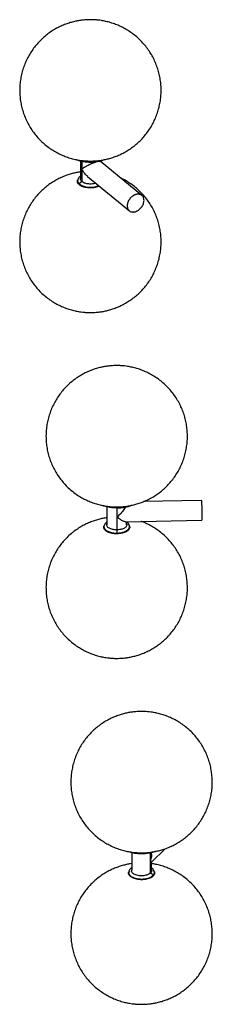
# Paper-space layout '_Trimétrica' of a CAD drawing. Header units: inches. Extents: x -13.5 to 23.6, y -11.6 to 42.2.
# Tile 1 of 4: x -13.5 to -8.1, y -11.6 to 15.8. Entities that reach past the tile are written whole.
import ezdxf

# ---------------------------------------------------------------- set-up
doc = ezdxf.new("R2010")
doc.units = ezdxf.units.IN
doc.header["$MEASUREMENT"] = 0

psp = doc.layouts.new('_Trimétrica')

# ---------------------------------------------------------------- linework, layer by layer
at = {"color": 7, "linetype": 'Continuous', "lineweight": 25}
for p, q in [((-11.787, 11.845), (-11.787, 11.346)), ((-11.745, 11.27), (-11.745, 11.837)), ((-10.079, 10.883), (-11.24, 11.834)), ((-11.236, 11.83), (-11.236, 11.846)), ((-11.168, 11.864), (-11.125, 11.881)), ((-11.863, 11.325), (-11.869, 11.308)), ((-11.589, 11.408), (-10.428, 10.457)), ((-11.055, 2.213), (-11.055, 1.712)), ((-8.425, 2.388), (-10.033, 2.357)), ((-10.769, 1.57), (-10.769, 2.18)), ((-11.131, 1.692), (-11.137, 1.675)), ((-10.539, 1.796), (-8.414, 1.837)), ((-10.504, 1.712), (-10.504, 1.796)), ((-10.43, 1.692), (-10.432, 1.696)), ((-10.422, 1.675), (-10.428, 1.692)), ((-10.766, 1.479), (-10.766, 1.458)), ((-10.388, -7.416), (-10.479, -7.385)), ((-9.812, -7.684), (-9.431, -7.312)), ((-10.363, -7.422), (-10.363, -7.922)), ((-9.843, -7.988), (-9.843, -7.428)), ((-9.812, -7.459), (-9.812, -7.421)), ((-9.812, -7.922), (-9.812, -7.676)), ((-10.439, -7.942), (-10.445, -7.959)), ((-10.363, -7.846), (-10.391, -7.866)), ((-9.73, -7.959), (-9.735, -7.942))]:
    psp.add_line(p, q, dxfattribs=at)
for points, knots in [([(-11.511, 15.779), (-11.564, 15.778), (-11.639, 15.776), (-11.749, 15.765), (-11.845, 15.751), (-11.959, 15.729), (-12.078, 15.697), (-12.202, 15.655), (-12.328, 15.603), (-12.454, 15.541), (-12.578, 15.467), (-12.698, 15.383), (-12.813, 15.289), (-12.922, 15.186), (-13.024, 15.073), (-13.117, 14.952), (-13.201, 14.823), (-13.275, 14.688), (-13.339, 14.547), (-13.391, 14.401), (-13.432, 14.251), (-13.461, 14.098), (-13.477, 13.943), (-13.482, 13.786), (-13.474, 13.63), (-13.453, 13.474), (-13.42, 13.32), (-13.375, 13.17), (-13.318, 13.022), (-13.248, 12.88), (-13.168, 12.743), (-13.076, 12.613), (-12.974, 12.489), (-12.861, 12.374), (-12.737, 12.267), (-12.609, 12.174), (-12.479, 12.094), (-12.348, 12.027), (-12.214, 11.969), (-12.077, 11.923), (-11.944, 11.889), (-11.827, 11.866), (-11.724, 11.853), (-11.622, 11.844), (-11.551, 11.843), (-11.511, 11.842)], [0, 0, 0, 0, 0.025623, 0.036215, 0.053872, 0.072426, 0.092533, 0.113733, 0.135812, 0.158585, 0.181902, 0.205644, 0.229718, 0.254049, 0.278581, 0.303272, 0.328088, 0.353005, 0.378005, 0.403074, 0.428202, 0.453382, 0.478608, 0.503878, 0.529191, 0.554547, 0.579948, 0.605399, 0.630907, 0.656482, 0.682138, 0.707895, 0.733782, 0.759842, 0.786136, 0.812761, 0.836618, 0.860408, 0.884067, 0.90745, 0.930165, 0.950713, 0.965306, 0.980784, 1, 1, 1, 1]), ([(-11.511, 11.842), (-11.458, 11.843), (-11.384, 11.845), (-11.273, 11.856), (-11.178, 11.869), (-11.064, 11.892), (-10.945, 11.924), (-10.821, 11.965), (-10.695, 12.017), (-10.569, 12.08), (-10.445, 12.154), (-10.325, 12.237), (-10.209, 12.331), (-10.1, 12.435), (-9.998, 12.548), (-9.905, 12.669), (-9.821, 12.797), (-9.747, 12.932), (-9.684, 13.074), (-9.631, 13.22), (-9.591, 13.37), (-9.562, 13.523), (-9.545, 13.678), (-9.541, 13.834), (-9.549, 13.991), (-9.57, 14.146), (-9.603, 14.3), (-9.648, 14.451), (-9.705, 14.598), (-9.774, 14.741), (-9.855, 14.878), (-9.946, 15.008), (-10.049, 15.131), (-10.162, 15.247), (-10.285, 15.353), (-10.413, 15.447), (-10.544, 15.527), (-10.674, 15.594), (-10.809, 15.651), (-10.945, 15.697), (-11.078, 15.732), (-11.195, 15.754), (-11.299, 15.768), (-11.4, 15.777), (-11.472, 15.778), (-11.511, 15.779)], [0, 0, 0, 0, 0.025623, 0.036215, 0.053872, 0.072426, 0.092533, 0.113733, 0.135812, 0.158585, 0.181902, 0.205644, 0.229718, 0.254049, 0.278581, 0.303272, 0.328088, 0.353005, 0.378005, 0.403074, 0.428202, 0.453382, 0.478608, 0.503878, 0.529191, 0.554547, 0.579948, 0.605399, 0.630907, 0.656482, 0.682138, 0.707895, 0.733782, 0.759842, 0.786136, 0.812761, 0.836618, 0.860408, 0.884067, 0.90745, 0.930165, 0.950713, 0.965306, 0.980784, 1, 1, 1, 1]), ([(-11.901, 11.882), (-11.896, 11.879), (-11.858, 11.862), (-11.775, 11.84), (-11.655, 11.819), (-11.529, 11.811), (-11.402, 11.816), (-11.279, 11.832), (-11.205, 11.853), (-11.168, 11.864)], [0, 0, 0, 0, 0.029844, 0.191537, 0.353229, 0.514922, 0.676615, 0.838307, 1, 1, 1, 1]), ([(-11.745, 11.624), (-11.743, 11.626), (-11.739, 11.629), (-11.734, 11.633), (-11.728, 11.637), (-11.72, 11.642), (-11.708, 11.651), (-11.692, 11.661), (-11.664, 11.679), (-11.626, 11.701), (-11.575, 11.728), (-11.529, 11.75), (-11.492, 11.767), (-11.465, 11.778), (-11.439, 11.789), (-11.417, 11.797), (-11.4, 11.804), (-11.388, 11.808), (-11.376, 11.812), (-11.368, 11.815), (-11.365, 11.816)], [0, 0, 0, 0, 0.029623, 0.053849, 0.072678, 0.1109, 0.145005, 0.220463, 0.287248, 0.424184, 0.553992, 0.675617, 0.733922, 0.789341, 0.843858, 0.896501, 0.922651, 0.948578, 0.97434, 1, 1, 1, 1]), ([(-11.787, 11.539), (-11.806, 11.537), (-11.862, 11.529), (-11.959, 11.509), (-12.078, 11.477), (-12.202, 11.436), (-12.328, 11.384), (-12.454, 11.321), (-12.578, 11.248), (-12.698, 11.164), (-12.813, 11.07), (-12.922, 10.966), (-13.024, 10.853), (-13.117, 10.732), (-13.201, 10.604), (-13.275, 10.469), (-13.339, 10.328), (-13.391, 10.181), (-13.432, 10.031), (-13.461, 9.878), (-13.477, 9.723), (-13.482, 9.567), (-13.474, 9.41), (-13.453, 9.255), (-13.42, 9.101), (-13.375, 8.95), (-13.318, 8.803), (-13.248, 8.66), (-13.168, 8.523), (-13.076, 8.393), (-12.974, 8.27), (-12.861, 8.154), (-12.737, 8.048), (-12.609, 7.955), (-12.479, 7.874), (-12.348, 7.807), (-12.214, 7.75), (-12.077, 7.704), (-11.944, 7.669), (-11.827, 7.647), (-11.724, 7.633), (-11.622, 7.624), (-11.551, 7.623), (-11.511, 7.622)], [0, 0, 0, 0, 0.009571, 0.028993, 0.050042, 0.072234, 0.095348, 0.119186, 0.143595, 0.168449, 0.19365, 0.21912, 0.244801, 0.270648, 0.296626, 0.32271, 0.348881, 0.375124, 0.401429, 0.427787, 0.454195, 0.480648, 0.507146, 0.533689, 0.560279, 0.586922, 0.613625, 0.640397, 0.667254, 0.694217, 0.721317, 0.748597, 0.776122, 0.803993, 0.828968, 0.853872, 0.878638, 0.903116, 0.926895, 0.948405, 0.963681, 0.979884, 1, 1, 1, 1]), ([(-11.587, 11.41), (-11.617, 11.436), (-11.684, 11.497), (-11.723, 11.579), (-11.745, 11.624)], [0, 0, 0, 0, 0.440496, 1, 1, 1, 1]), ([(-11.818, 11.179), (-11.829, 11.189), (-11.852, 11.211), (-11.87, 11.247), (-11.876, 11.279), (-11.87, 11.3), (-11.867, 11.308)], [0, 0, 0, 0, 0.27147, 0.54294, 0.814411, 1, 1, 1, 1]), ([(-11.861, 11.325), (-11.863, 11.32), (-11.874, 11.294), (-11.863, 11.248), (-11.828, 11.213), (-11.813, 11.198)], [0, 0, 0, 0, 0.110393, 0.607222, 1, 1, 1, 1]), ([(-11.787, 11.421), (-11.797, 11.414), (-11.835, 11.389), (-11.851, 11.352), (-11.863, 11.325)], [0, 0, 0, 0, 0.265344, 1, 1, 1, 1]), ([(-11.813, 11.198), (-11.811, 11.205), (-11.808, 11.213), (-11.8, 11.228), (-11.795, 11.235), (-11.783, 11.248), (-11.777, 11.254), (-11.763, 11.263), (-11.755, 11.266), (-11.749, 11.269)], [0, 0, 0, 0, 0.25, 0.25, 0.5, 0.5, 0.75, 0.75, 1, 1, 1, 1]), ([(-11.749, 11.269), (-11.761, 11.281), (-11.788, 11.308), (-11.797, 11.344), (-11.788, 11.365), (-11.787, 11.368)], [0, 0, 0, 0, 0.394192, 0.89281, 1, 1, 1, 1]), ([(-11.364, 11.223), (-11.384, 11.217), (-11.424, 11.206), (-11.49, 11.2), (-11.554, 11.202), (-11.626, 11.212), (-11.697, 11.233), (-11.733, 11.258), (-11.749, 11.269)], [0, 0, 0, 0, 0.154831, 0.309187, 0.454839, 0.589124, 0.818591, 1, 1, 1, 1]), ([(-11.511, 7.622), (-11.458, 7.623), (-11.384, 7.625), (-11.273, 7.636), (-11.178, 7.65), (-11.064, 7.673), (-10.945, 7.704), (-10.821, 7.746), (-10.695, 7.798), (-10.569, 7.861), (-10.445, 7.934), (-10.325, 8.018), (-10.209, 8.112), (-10.1, 8.216), (-9.998, 8.328), (-9.905, 8.449), (-9.821, 8.578), (-9.747, 8.713), (-9.684, 8.854), (-9.631, 9), (-9.591, 9.15), (-9.562, 9.303), (-9.545, 9.458), (-9.541, 9.615), (-9.549, 9.771), (-9.57, 9.927), (-9.603, 10.081), (-9.648, 10.231), (-9.705, 10.379), (-9.774, 10.521), (-9.855, 10.658), (-9.946, 10.788), (-10.049, 10.912), (-10.162, 11.027), (-10.285, 11.134), (-10.413, 11.227), (-10.544, 11.306), (-10.631, 11.354), (-10.677, 11.374), (-10.678, 11.374)], [0, 0, 0, 0, 0.029764, 0.042068, 0.062578, 0.08413, 0.107487, 0.132112, 0.15776, 0.184212, 0.211297, 0.238877, 0.26684, 0.295103, 0.3236, 0.352281, 0.381107, 0.410051, 0.439091, 0.468212, 0.4974, 0.526649, 0.555952, 0.585305, 0.614709, 0.644162, 0.673668, 0.703232, 0.732862, 0.76257, 0.792371, 0.822291, 0.852362, 0.882633, 0.913176, 0.944103, 0.971816, 0.999451, 1, 1, 1, 1]), ([(-11.265, 11.142), (-11.282, 11.134), (-11.318, 11.119), (-11.381, 11.103), (-11.45, 11.093), (-11.521, 11.09), (-11.592, 11.095), (-11.66, 11.107), (-11.722, 11.125), (-11.776, 11.149), (-11.804, 11.169), (-11.818, 11.179)], [0, 0, 0, 0, 0.107325, 0.218909, 0.330494, 0.442078, 0.553662, 0.665247, 0.776831, 0.888416, 1, 1, 1, 1]), ([(-11.813, 11.198), (-11.793, 11.184), (-11.747, 11.152), (-11.657, 11.125), (-11.565, 11.112), (-11.484, 11.111), (-11.4, 11.119), (-11.33, 11.135), (-11.295, 11.151), (-11.282, 11.156)], [0, 0, 0, 0, 0.1657194, 0.3753396, 0.4980106, 0.6310659, 0.7720717, 0.9174172, 1, 1, 1, 1]), ([(-10.253, 10.906), (-10.256, 10.905), (-10.262, 10.903), (-10.272, 10.9), (-10.281, 10.896), (-10.29, 10.892), (-10.303, 10.885), (-10.321, 10.875), (-10.343, 10.86), (-10.363, 10.843), (-10.39, 10.819), (-10.419, 10.784), (-10.448, 10.739), (-10.47, 10.691), (-10.483, 10.642), (-10.488, 10.594), (-10.483, 10.549), (-10.47, 10.509), (-10.448, 10.475), (-10.419, 10.448), (-10.39, 10.433), (-10.363, 10.426), (-10.343, 10.423), (-10.321, 10.422), (-10.301, 10.423), (-10.284, 10.426), (-10.268, 10.429), (-10.258, 10.432), (-10.253, 10.434)], [0, 0, 0, 0, 0.012533, 0.025036, 0.03753, 0.050034, 0.062566, 0.093839, 0.125111, 0.156384, 0.187656, 0.250126, 0.312595, 0.375065, 0.437534, 0.500004, 0.562473, 0.624942, 0.687412, 0.749881, 0.812351, 0.843623, 0.874896, 0.906168, 0.937441, 0.958309, 0.979132, 1, 1, 1, 1]), ([(-10.253, 10.434), (-10.25, 10.435), (-10.244, 10.437), (-10.235, 10.441), (-10.226, 10.444), (-10.217, 10.449), (-10.203, 10.455), (-10.185, 10.466), (-10.164, 10.481), (-10.143, 10.497), (-10.117, 10.522), (-10.087, 10.556), (-10.058, 10.601), (-10.036, 10.649), (-10.023, 10.698), (-10.018, 10.746), (-10.023, 10.791), (-10.036, 10.831), (-10.058, 10.866), (-10.087, 10.892), (-10.117, 10.907), (-10.143, 10.915), (-10.164, 10.918), (-10.185, 10.919), (-10.205, 10.917), (-10.223, 10.914), (-10.238, 10.911), (-10.248, 10.908), (-10.253, 10.906)], [0, 0, 0, 0, 0.012533, 0.025036, 0.03753, 0.050034, 0.062566, 0.093839, 0.125111, 0.156384, 0.187656, 0.250126, 0.312595, 0.375065, 0.437534, 0.500004, 0.562473, 0.624942, 0.687412, 0.749881, 0.812351, 0.843623, 0.874896, 0.906168, 0.937441, 0.958309, 0.979132, 1, 1, 1, 1]), ([(-10.78, 6.146), (-10.832, 6.144), (-10.907, 6.143), (-11.018, 6.132), (-11.113, 6.118), (-11.227, 6.095), (-11.346, 6.064), (-11.47, 6.022), (-11.596, 5.97), (-11.722, 5.907), (-11.846, 5.834), (-11.966, 5.75), (-12.082, 5.656), (-12.191, 5.552), (-12.292, 5.44), (-12.386, 5.319), (-12.47, 5.19), (-12.544, 5.055), (-12.607, 4.914), (-12.66, 4.768), (-12.7, 4.618), (-12.729, 4.465), (-12.746, 4.309), (-12.75, 4.153), (-12.742, 3.996), (-12.721, 3.841), (-12.688, 3.687), (-12.643, 3.536), (-12.586, 3.389), (-12.517, 3.247), (-12.436, 3.11), (-12.345, 2.979), (-12.242, 2.856), (-12.129, 2.741), (-12.006, 2.634), (-11.878, 2.541), (-11.747, 2.461), (-11.616, 2.393), (-11.482, 2.336), (-11.346, 2.29), (-11.213, 2.255), (-11.095, 2.233), (-10.992, 2.219), (-10.891, 2.21), (-10.819, 2.209), (-10.78, 2.209)], [0, 0, 0, 0, 0.025623, 0.036215, 0.053872, 0.072426, 0.092533, 0.113733, 0.135812, 0.158585, 0.181902, 0.205644, 0.229718, 0.254049, 0.278581, 0.303272, 0.328088, 0.353005, 0.378005, 0.403074, 0.428202, 0.453382, 0.478608, 0.503878, 0.529191, 0.554547, 0.579948, 0.605399, 0.630907, 0.656482, 0.682138, 0.707895, 0.733782, 0.759842, 0.786136, 0.812761, 0.836618, 0.860408, 0.884067, 0.90745, 0.930165, 0.950713, 0.965306, 0.980784, 1, 1, 1, 1]), ([(-10.78, 2.209), (-10.727, 2.21), (-10.652, 2.211), (-10.542, 2.222), (-10.446, 2.236), (-10.332, 2.259), (-10.213, 2.29), (-10.089, 2.332), (-9.963, 2.384), (-9.837, 2.447), (-9.713, 2.52), (-9.593, 2.604), (-9.477, 2.698), (-9.368, 2.802), (-9.267, 2.914), (-9.173, 3.035), (-9.089, 3.164), (-9.015, 3.299), (-8.952, 3.44), (-8.9, 3.586), (-8.859, 3.736), (-8.83, 3.89), (-8.813, 4.045), (-8.809, 4.201), (-8.817, 4.358), (-8.838, 4.513), (-8.871, 4.667), (-8.916, 4.818), (-8.973, 4.965), (-9.042, 5.107), (-9.123, 5.244), (-9.215, 5.375), (-9.317, 5.498), (-9.43, 5.613), (-9.553, 5.72), (-9.681, 5.813), (-9.812, 5.893), (-9.943, 5.961), (-10.077, 6.018), (-10.214, 6.064), (-10.347, 6.099), (-10.464, 6.121), (-10.567, 6.135), (-10.668, 6.144), (-10.74, 6.145), (-10.78, 6.146)], [0, 0, 0, 0, 0.025623, 0.036215, 0.053872, 0.072426, 0.092533, 0.113733, 0.135812, 0.158585, 0.181902, 0.205644, 0.229718, 0.254049, 0.278581, 0.303272, 0.328088, 0.353005, 0.378005, 0.403074, 0.428202, 0.453382, 0.478608, 0.503878, 0.529191, 0.554547, 0.579948, 0.605399, 0.630907, 0.656482, 0.682138, 0.707895, 0.733782, 0.759842, 0.786136, 0.812761, 0.836618, 0.860408, 0.884067, 0.90745, 0.930165, 0.950713, 0.965306, 0.980784, 1, 1, 1, 1]), ([(-10.755, 2.18), (-10.797, 2.18), (-10.882, 2.181), (-11.004, 2.199), (-11.101, 2.221), (-11.15, 2.241), (-11.166, 2.248)], [0, 0, 0, 0, 0.2869132, 0.5738265, 0.8607397, 1, 1, 1, 1]), ([(-10.536, 2.205), (-10.539, 2.2), (-10.55, 2.178), (-10.591, 2.116), (-10.665, 2.022), (-10.734, 1.958), (-10.769, 1.925)], [0, 0, 0, 0, 0.056104, 0.226485, 0.598899, 1, 1, 1, 1]), ([(-10.755, 2.18), (-10.713, 2.182), (-10.629, 2.186), (-10.51, 2.209), (-10.428, 2.23), (-10.393, 2.247), (-10.388, 2.249)], [0, 0, 0, 0, 0.318585, 0.63717, 0.955754, 1, 1, 1, 1]), ([(-8.424, 2.383), (-8.424, 2.385), (-8.422, 2.39), (-8.421, 2.366), (-8.419, 2.349)], [0, 0, 0, 0, 0.274234, 1, 1, 1, 1]), ([(-8.419, 2.349), (-8.418, 2.327), (-8.415, 2.283), (-8.411, 2.181), (-8.409, 2.071), (-8.408, 1.967), (-8.409, 1.887), (-8.411, 1.841), (-8.413, 1.842), (-8.414, 1.842)], [0, 0, 0, 0, 0.151008, 0.302017, 0.453025, 0.604034, 0.755042, 0.906051, 1, 1, 1, 1]), ([(-10.539, 1.797), (-10.541, 1.796), (-10.551, 1.795), (-10.591, 1.806), (-10.665, 1.843), (-10.734, 1.897), (-10.769, 1.925)], [0, 0, 0, 0, 0.039261, 0.212683, 0.591742, 1, 1, 1, 1]), ([(-11.055, 1.906), (-11.074, 1.903), (-11.13, 1.896), (-11.227, 1.875), (-11.346, 1.844), (-11.47, 1.802), (-11.596, 1.75), (-11.722, 1.688), (-11.846, 1.614), (-11.966, 1.53), (-12.082, 1.436), (-12.191, 1.333), (-12.292, 1.22), (-12.386, 1.099), (-12.47, 0.97), (-12.544, 0.835), (-12.607, 0.694), (-12.66, 0.548), (-12.7, 0.398), (-12.729, 0.245), (-12.746, 0.09), (-12.75, -0.067), (-12.742, -0.223), (-12.721, -0.379), (-12.688, -0.532), (-12.643, -0.683), (-12.586, -0.831), (-12.517, -0.973), (-12.436, -1.11), (-12.345, -1.24), (-12.242, -1.364), (-12.129, -1.479), (-12.006, -1.585), (-11.878, -1.679), (-11.747, -1.759), (-11.616, -1.826), (-11.482, -1.883), (-11.346, -1.93), (-11.213, -1.964), (-11.095, -1.987), (-10.992, -2), (-10.891, -2.009), (-10.819, -2.01), (-10.78, -2.011)], [0, 0, 0, 0, 0.009571, 0.028993, 0.050042, 0.072234, 0.095348, 0.119186, 0.143595, 0.168449, 0.19365, 0.21912, 0.244801, 0.270648, 0.296626, 0.32271, 0.348881, 0.375124, 0.401429, 0.427787, 0.454195, 0.480648, 0.507146, 0.533689, 0.560279, 0.586922, 0.613625, 0.640397, 0.667254, 0.694217, 0.721317, 0.748597, 0.776122, 0.803993, 0.828968, 0.853872, 0.878638, 0.903116, 0.926895, 0.948405, 0.963681, 0.979884, 1, 1, 1, 1]), ([(-10.766, 1.458), (-10.79, 1.459), (-10.837, 1.459), (-10.906, 1.469), (-10.97, 1.485), (-11.027, 1.507), (-11.075, 1.535), (-11.111, 1.566), (-11.134, 1.601), (-11.143, 1.637), (-11.143, 1.663), (-11.137, 1.675), (-11.137, 1.675)], [0, 0, 0, 0, 0.110717, 0.221434, 0.332151, 0.442868, 0.553584, 0.664301, 0.775018, 0.885735, 0.996452, 1, 1, 1, 1]), ([(-11.129, 1.695), (-11.133, 1.682), (-11.14, 1.653), (-11.125, 1.61), (-11.091, 1.57), (-11.043, 1.536), (-10.971, 1.504), (-10.876, 1.481), (-10.8, 1.479), (-10.766, 1.479)], [0, 0, 0, 0, 0.122042, 0.261136, 0.396077, 0.523409, 0.640804, 0.841408, 1, 1, 1, 1]), ([(-11.055, 1.785), (-11.068, 1.777), (-11.106, 1.752), (-11.121, 1.717), (-11.131, 1.693)], [0, 0, 0, 0, 0.330717, 1, 1, 1, 1]), ([(-10.769, 1.568), (-10.796, 1.568), (-10.856, 1.57), (-10.93, 1.588), (-10.987, 1.613), (-11.025, 1.639), (-11.051, 1.671), (-11.063, 1.704), (-11.058, 1.726), (-11.055, 1.735)], [0, 0, 0, 0, 0.160533, 0.3635929, 0.4824247, 0.611316, 0.7479089, 0.8887056, 1, 1, 1, 1]), ([(-10.78, -2.011), (-10.727, -2.01), (-10.652, -2.008), (-10.542, -1.997), (-10.446, -1.984), (-10.332, -1.961), (-10.213, -1.929), (-10.089, -1.888), (-9.963, -1.836), (-9.837, -1.773), (-9.713, -1.699), (-9.593, -1.615), (-9.477, -1.521), (-9.368, -1.418), (-9.267, -1.305), (-9.173, -1.184), (-9.089, -1.056), (-9.015, -0.92), (-8.952, -0.779), (-8.9, -0.633), (-8.859, -0.483), (-8.83, -0.33), (-8.813, -0.175), (-8.809, -0.019), (-8.817, 0.138), (-8.838, 0.294), (-8.871, 0.447), (-8.916, 0.598), (-8.973, 0.745), (-9.042, 0.888), (-9.123, 1.025), (-9.215, 1.155), (-9.317, 1.278), (-9.43, 1.394), (-9.553, 1.5), (-9.681, 1.594), (-9.812, 1.674), (-9.943, 1.741), (-10.039, 1.784), (-10.093, 1.802), (-10.1, 1.804)], [0, 0, 0, 0, 0.028861, 0.040792, 0.06068, 0.081578, 0.104226, 0.128105, 0.152974, 0.178624, 0.204888, 0.23163, 0.258746, 0.286151, 0.313784, 0.341594, 0.369546, 0.397612, 0.425771, 0.454008, 0.482311, 0.510673, 0.539087, 0.56755, 0.596061, 0.624621, 0.653232, 0.681899, 0.71063, 0.739437, 0.768335, 0.797347, 0.826505, 0.855858, 0.885475, 0.915464, 0.942335, 0.969132, 0.99578, 1, 1, 1, 1]), ([(-10.504, 1.733), (-10.502, 1.728), (-10.496, 1.711), (-10.503, 1.682), (-10.524, 1.649), (-10.559, 1.621), (-10.611, 1.594), (-10.683, 1.573), (-10.743, 1.569), (-10.769, 1.568)], [0, 0, 0, 0, 0.062585, 0.211099, 0.355178, 0.491134, 0.616479, 0.830668, 1, 1, 1, 1]), ([(-10.766, 1.479), (-10.732, 1.481), (-10.656, 1.486), (-10.566, 1.512), (-10.499, 1.547), (-10.455, 1.582), (-10.428, 1.624), (-10.419, 1.662), (-10.428, 1.684), (-10.43, 1.692)], [0, 0, 0, 0, 0.167261, 0.378831, 0.502643, 0.636936, 0.779253, 0.92595, 1, 1, 1, 1]), ([(-10.424, 1.675), (-10.421, 1.667), (-10.415, 1.648), (-10.42, 1.615), (-10.438, 1.58), (-10.469, 1.546), (-10.512, 1.517), (-10.566, 1.493), (-10.627, 1.474), (-10.695, 1.462), (-10.742, 1.46), (-10.766, 1.458)], [0, 0, 0, 0, 0.0740248, 0.1897717, 0.3055186, 0.4212655, 0.5370124, 0.6527593, 0.7685062, 0.8842531, 1, 1, 1, 1]), ([(-10.428, 1.693), (-10.437, 1.714), (-10.452, 1.75), (-10.489, 1.775), (-10.504, 1.784)], [0, 0, 0, 0, 0.609932, 1, 1, 1, 1]), ([(-10.766, 1.479), (-10.766, 1.486), (-10.766, 1.495), (-10.767, 1.512), (-10.767, 1.521), (-10.767, 1.538), (-10.768, 1.545), (-10.768, 1.558), (-10.769, 1.564), (-10.769, 1.568)], [0, 0, 0, 0, 0.25, 0.25, 0.5, 0.5, 0.75, 0.75, 1, 1, 1, 1]), ([(-10.087, -3.489), (-10.14, -3.49), (-10.215, -3.491), (-10.325, -3.502), (-10.421, -3.516), (-10.535, -3.539), (-10.654, -3.57), (-10.778, -3.612), (-10.904, -3.664), (-11.03, -3.727), (-11.154, -3.8), (-11.274, -3.884), (-11.389, -3.978), (-11.498, -4.082), (-11.6, -4.195), (-11.693, -4.315), (-11.777, -4.444), (-11.851, -4.579), (-11.915, -4.72), (-11.967, -4.866), (-12.008, -5.016), (-12.037, -5.17), (-12.053, -5.325), (-12.058, -5.481), (-12.05, -5.638), (-12.029, -5.793), (-11.996, -5.947), (-11.951, -6.098), (-11.893, -6.245), (-11.824, -6.387), (-11.744, -6.524), (-11.652, -6.655), (-11.55, -6.778), (-11.437, -6.893), (-11.313, -7), (-11.185, -7.093), (-11.055, -7.173), (-10.924, -7.241), (-10.79, -7.298), (-10.653, -7.344), (-10.52, -7.379), (-10.403, -7.401), (-10.3, -7.415), (-10.198, -7.424), (-10.127, -7.425), (-10.087, -7.426)], [0, 0, 0, 0, 0.025623, 0.036215, 0.053872, 0.072426, 0.092533, 0.113733, 0.135812, 0.158585, 0.181902, 0.205644, 0.229718, 0.254049, 0.278581, 0.303272, 0.328088, 0.353005, 0.378005, 0.403074, 0.428202, 0.453382, 0.478608, 0.503878, 0.529191, 0.554547, 0.579948, 0.605399, 0.630907, 0.656482, 0.682138, 0.707895, 0.733782, 0.759842, 0.786136, 0.812761, 0.836618, 0.860408, 0.884067, 0.90745, 0.930165, 0.950713, 0.965306, 0.980784, 1, 1, 1, 1]), ([(-10.087, -7.426), (-10.034, -7.424), (-9.96, -7.423), (-9.849, -7.412), (-9.754, -7.398), (-9.64, -7.375), (-9.52, -7.344), (-9.397, -7.302), (-9.271, -7.25), (-9.145, -7.187), (-9.021, -7.114), (-8.901, -7.03), (-8.785, -6.936), (-8.676, -6.832), (-8.574, -6.72), (-8.481, -6.599), (-8.397, -6.47), (-8.323, -6.335), (-8.26, -6.194), (-8.207, -6.048), (-8.167, -5.898), (-8.138, -5.745), (-8.121, -5.589), (-8.117, -5.433), (-8.125, -5.277), (-8.146, -5.121), (-8.178, -4.967), (-8.224, -4.816), (-8.281, -4.669), (-8.35, -4.527), (-8.431, -4.39), (-8.522, -4.259), (-8.625, -4.136), (-8.738, -4.021), (-8.861, -3.914), (-8.989, -3.821), (-9.12, -3.741), (-9.25, -3.673), (-9.385, -3.616), (-9.521, -3.57), (-9.654, -3.535), (-9.771, -3.513), (-9.875, -3.499), (-9.976, -3.491), (-10.048, -3.489), (-10.087, -3.489)], [0, 0, 0, 0, 0.025623, 0.036215, 0.053872, 0.072426, 0.092533, 0.113733, 0.135812, 0.158585, 0.181902, 0.205644, 0.229718, 0.254049, 0.278581, 0.303272, 0.328088, 0.353005, 0.378005, 0.403074, 0.428202, 0.453382, 0.478608, 0.503878, 0.529191, 0.554547, 0.579948, 0.605399, 0.630907, 0.656482, 0.682138, 0.707895, 0.733782, 0.759842, 0.786136, 0.812761, 0.836618, 0.860408, 0.884067, 0.90745, 0.930165, 0.950713, 0.965306, 0.980784, 1, 1, 1, 1]), ([(-9.698, -7.386), (-9.725, -7.396), (-9.786, -7.419), (-9.896, -7.442), (-10.02, -7.455), (-10.147, -7.455), (-10.273, -7.443), (-10.35, -7.425), (-10.388, -7.416)], [0, 0, 0, 0, 0.136175, 0.30894, 0.481705, 0.65447, 0.827235, 1, 1, 1, 1]), ([(-9.815, -7.459), (-9.814, -7.47), (-9.808, -7.527), (-9.827, -7.586), (-9.843, -7.634)], [0, 0, 0, 0, 0.179247, 1, 1, 1, 1]), ([(-9.815, -7.676), (-9.814, -7.675), (-9.808, -7.666), (-9.827, -7.648), (-9.843, -7.634)], [0, 0, 0, 0, 0.179247, 1, 1, 1, 1]), ([(-10.363, -7.728), (-10.382, -7.731), (-10.438, -7.738), (-10.535, -7.759), (-10.654, -7.79), (-10.778, -7.832), (-10.904, -7.884), (-11.03, -7.947), (-11.154, -8.02), (-11.274, -8.104), (-11.389, -8.198), (-11.498, -8.302), (-11.6, -8.414), (-11.693, -8.535), (-11.777, -8.664), (-11.851, -8.799), (-11.915, -8.94), (-11.967, -9.086), (-12.008, -9.236), (-12.037, -9.389), (-12.053, -9.544), (-12.058, -9.701), (-12.05, -9.857), (-12.029, -10.013), (-11.996, -10.167), (-11.951, -10.317), (-11.893, -10.465), (-11.824, -10.607), (-11.744, -10.744), (-11.652, -10.874), (-11.55, -10.998), (-11.437, -11.113), (-11.313, -11.22), (-11.185, -11.313), (-11.055, -11.393), (-10.924, -11.461), (-10.79, -11.518), (-10.653, -11.564), (-10.52, -11.599), (-10.403, -11.621), (-10.3, -11.634), (-10.198, -11.643), (-10.127, -11.645), (-10.087, -11.645)], [0, 0, 0, 0, 0.009571, 0.028993, 0.050042, 0.072234, 0.095348, 0.119186, 0.143595, 0.168449, 0.19365, 0.21912, 0.244801, 0.270648, 0.296626, 0.32271, 0.348881, 0.375124, 0.401429, 0.427787, 0.454195, 0.480648, 0.507146, 0.533689, 0.560279, 0.586922, 0.613625, 0.640397, 0.667254, 0.694217, 0.721317, 0.748597, 0.776122, 0.803993, 0.828968, 0.853872, 0.878638, 0.903116, 0.926895, 0.948405, 0.963681, 0.979884, 1, 1, 1, 1]), ([(-10.437, -7.939), (-10.441, -7.96), (-10.447, -7.993), (-10.422, -8.039), (-10.384, -8.077), (-10.328, -8.11), (-10.255, -8.136), (-10.173, -8.152), (-10.087, -8.157), (-10.007, -8.152), (-9.917, -8.136), (-9.831, -8.106), (-9.79, -8.072), (-9.772, -8.058)], [0, 0, 0, 0, 0.119526, 0.19353, 0.273798, 0.358864, 0.446547, 0.53423, 0.619295, 0.699563, 0.773568, 0.900026, 1, 1, 1, 1]), ([(-10.391, -7.866), (-10.401, -7.877), (-10.423, -7.901), (-10.433, -7.927), (-10.439, -7.94)], [0, 0, 0, 0, 0.465282, 1, 1, 1, 1]), ([(-10.363, -7.853), (-10.368, -7.854), (-10.379, -7.856), (-10.387, -7.863), (-10.391, -7.867)], [0, 0, 0, 0, 0.470578, 1, 1, 1, 1]), ([(-9.839, -7.989), (-9.853, -8.001), (-9.886, -8.027), (-9.953, -8.051), (-10.024, -8.064), (-10.087, -8.068), (-10.154, -8.064), (-10.22, -8.051), (-10.277, -8.03), (-10.321, -8.004), (-10.35, -7.975), (-10.369, -7.943), (-10.365, -7.922), (-10.363, -7.91)], [0, 0, 0, 0, 0.103703, 0.234877, 0.311641, 0.394903, 0.483141, 0.574094, 0.665047, 0.753284, 0.836547, 0.913311, 1, 1, 1, 1]), ([(-10.087, -11.645), (-10.034, -11.644), (-9.96, -11.642), (-9.849, -11.631), (-9.754, -11.618), (-9.64, -11.595), (-9.52, -11.563), (-9.397, -11.522), (-9.271, -11.47), (-9.145, -11.407), (-9.021, -11.334), (-8.901, -11.25), (-8.785, -11.156), (-8.676, -11.052), (-8.574, -10.939), (-8.481, -10.818), (-8.397, -10.69), (-8.323, -10.555), (-8.26, -10.413), (-8.207, -10.267), (-8.167, -10.117), (-8.138, -9.964), (-8.121, -9.809), (-8.117, -9.653), (-8.125, -9.496), (-8.146, -9.341), (-8.178, -9.187), (-8.224, -9.036), (-8.281, -8.889), (-8.35, -8.746), (-8.431, -8.609), (-8.522, -8.479), (-8.625, -8.356), (-8.738, -8.24), (-8.861, -8.134), (-8.989, -8.04), (-9.12, -7.96), (-9.25, -7.893), (-9.385, -7.836), (-9.521, -7.789), (-9.654, -7.755), (-9.751, -7.736), (-9.802, -7.729), (-9.812, -7.728)], [0, 0, 0, 0, 0.026823, 0.037911, 0.056395, 0.075817, 0.096866, 0.119058, 0.142171, 0.16601, 0.190419, 0.215273, 0.240473, 0.265943, 0.291624, 0.317471, 0.343449, 0.369533, 0.395703, 0.421946, 0.448251, 0.474609, 0.501016, 0.52747, 0.553967, 0.58051, 0.607101, 0.633743, 0.660446, 0.687218, 0.714075, 0.741038, 0.768137, 0.795417, 0.822942, 0.850814, 0.875788, 0.900692, 0.925458, 0.949936, 0.973714, 0.995225, 1, 1, 1, 1]), ([(-9.812, -7.896), (-9.811, -7.897), (-9.802, -7.915), (-9.806, -7.948), (-9.829, -7.977), (-9.839, -7.989)], [0, 0, 0, 0, 0.030174, 0.571804, 1, 1, 1, 1]), ([(-9.735, -7.942), (-9.747, -7.915), (-9.763, -7.878), (-9.802, -7.853), (-9.812, -7.847)], [0, 0, 0, 0, 0.736919, 1, 1, 1, 1]), ([(-9.772, -8.058), (-9.759, -8.042), (-9.73, -8.005), (-9.724, -7.964), (-9.735, -7.942), (-9.735, -7.942)], [0, 0, 0, 0, 0.438435, 0.993015, 1, 1, 1, 1]), ([(-9.767, -8.076), (-9.779, -8.087), (-9.804, -8.108), (-9.855, -8.134), (-9.914, -8.154), (-9.98, -8.169), (-10.05, -8.176), (-10.121, -8.176), (-10.191, -8.169), (-10.257, -8.155), (-10.317, -8.135), (-10.368, -8.109), (-10.408, -8.079), (-10.436, -8.045), (-10.449, -8.009), (-10.452, -7.98), (-10.445, -7.964), (-10.443, -7.959)], [0, 0, 0, 0, 0.069662, 0.139325, 0.208987, 0.278649, 0.348312, 0.417974, 0.487636, 0.557299, 0.626961, 0.696623, 0.766286, 0.835948, 0.905611, 0.975273, 1, 1, 1, 1]), ([(-9.772, -8.058), (-9.774, -8.051), (-9.777, -8.043), (-9.785, -8.028), (-9.79, -8.021), (-9.803, -8.008), (-9.81, -8.003), (-9.825, -7.994), (-9.832, -7.991), (-9.839, -7.989)], [0, 0, 0, 0, 0.25, 0.25, 0.5, 0.5, 0.75, 0.75, 1, 1, 1, 1]), ([(-9.731, -7.959), (-9.73, -7.963), (-9.723, -7.978), (-9.725, -8.007), (-9.737, -8.043), (-9.757, -8.065), (-9.767, -8.076)], [0, 0, 0, 0, 0.091308, 0.394206, 0.697103, 1, 1, 1, 1])]:
    psp.add_open_spline(points, degree=3, knots=knots, dxfattribs=at)

doc.saveas('drawing.dxf')
